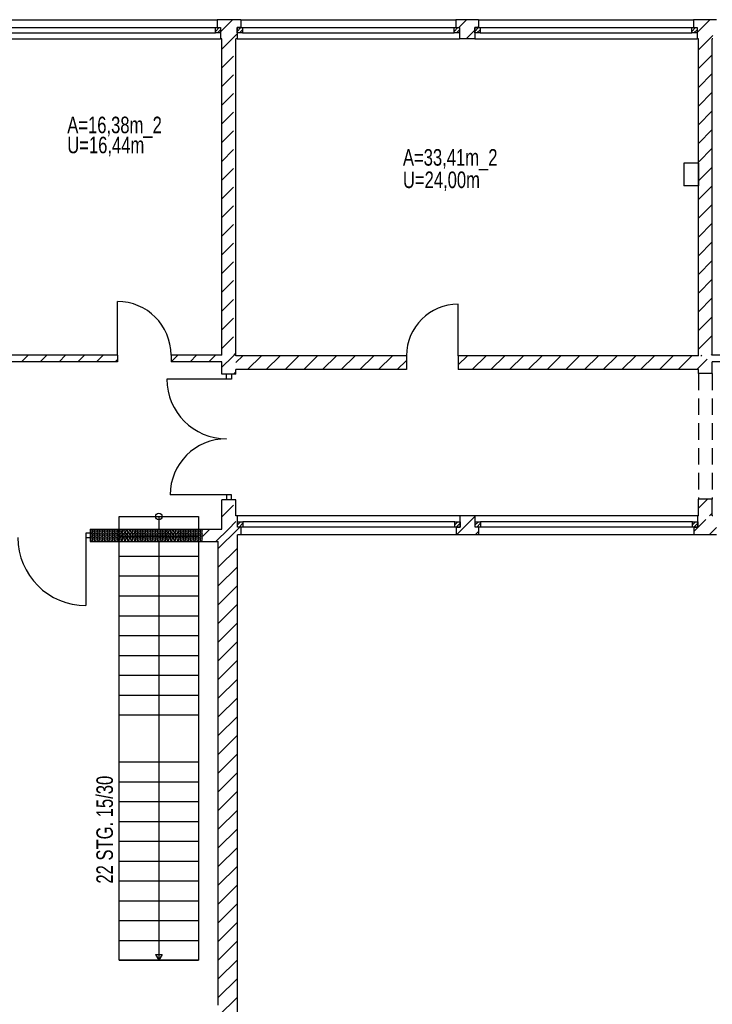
# Model space of a CAD drawing. Header units: metres. Extents: x 940 to 7099, y 1771 to 4983.
# Tile 9 of 15: x 3883 to 4930, y 3296 to 4785. Entities that reach past the tile are written whole.
import ezdxf

# ---------------------------------------------------------------- set-up
doc = ezdxf.new("R2010")
doc.units = ezdxf.units.M
doc.header["$LTSCALE"] = 100
doc.header["$MEASUREMENT"] = 0
doc.linetypes.add('HIDDEN', pattern=[0.375, 0.25, -0.125])
for name, color, linetype in [('1', 2, 'Continuous'), ('108', 71, 'Continuous'), ('20', 211, 'Continuous'), ('22', 211, 'Continuous'), ('30', 5, 'Continuous'), ('32', 2, 'Continuous'), ('54', 2, 'Continuous'), ('63', 71, 'Continuous'), ('64', 7, 'Continuous'), ('67', 2, 'Continuous'), ('68', 211, 'Continuous'), ('69', 6, 'Continuous')]:
    doc.layers.add(name, color=color, linetype=linetype)

msp = doc.modelspace()

# ---------------------------------------------------------------- linework, layer by layer
at = {"layer": '1', "linetype": 'Continuous'}
for p, q in [((4909, 4568), (4887, 4568)), ((4887, 4568), (4887, 4534)), ((4909, 4568), (4909, 4534)), ((4909, 4534), (4887, 4534)), ((4159.5, 4015), (4189, 4015)), ((4159.5, 3996), (4183.5, 3996))]:
    msp.add_line(p, q, dxfattribs=at)
at = {"layer": '108', "linetype": 'Continuous'}
for p, q in [((4093.5, 4034), (4093.5, 3363)), ((4033.5, 3363), (4033.5, 3996)), ((4153.5, 3996), (4153.5, 3363)), ((4033.5, 3974), (4153.5, 3974)), ((4033.5, 3944), (4153.5, 3944)), ((4033.5, 3914), (4153.5, 3914)), ((4033.5, 3884), (4153.5, 3884)), ((4033.5, 3854), (4153.5, 3854)), ((4033.5, 3824), (4153.5, 3824)), ((4033.5, 3794), (4153.5, 3794)), ((4033.5, 3764), (4153.5, 3764)), ((4033.5, 3734), (4153.5, 3734)), ((4033.5, 3663), (4153.5, 3663)), ((4033.5, 3633), (4153.5, 3633)), ((4033.5, 3603), (4153.5, 3603)), ((4033.5, 3573), (4153.5, 3573)), ((4033.5, 3543), (4153.5, 3543)), ((4033.5, 3513), (4153.5, 3513)), ((4033.5, 3483), (4153.5, 3483)), ((4033.5, 3453), (4153.5, 3453)), ((4033.5, 3423), (4153.5, 3423)), ((4033.5, 3393), (4153.5, 3393)), ((4088.5, 3371.6603), (4098.5, 3371.6603)), ((4088.5, 3371.6603), (4093.5, 3363)), ((4098.5, 3371.6603), (4093.5, 3363)), ((4153.5, 3363), (4033.5, 3363)), ((4033.5, 3363), (4153.5, 3363))]:
    msp.add_line(p, q, dxfattribs=at)
at = {"layer": '20', "linetype": 'Continuous'}
for p, q in [((4546.7258, 4773), (4558.7258, 4785)), ((4907, 4765.5786), (4926.4214, 4785)), ((4558.0101, 4756), (4571, 4768.9899)), ((4575.0101, 4773), (4576.5, 4774.4899)), ((4909, 4739.2944), (4925.7056, 4756)), ((4925.7056, 4756), (4931, 4761.2944)), ((4909, 4711.0101), (4930, 4732.0101)), ((4909, 4682.7258), (4930, 4703.7258)), ((4909, 4654.4416), (4930, 4675.4416)), ((4909, 4626.1573), (4930, 4647.1573)), ((4909, 4597.873), (4930, 4618.873)), ((4909, 4569.5887), (4930, 4590.5887)), ((4909, 4541.3045), (4930, 4562.3045)), ((4909, 4513.0202), (4930, 4534.0202)), ((4909, 4484.7359), (4930, 4505.7359)), ((4909, 4456.4517), (4930, 4477.4517)), ((4909, 4428.1674), (4930, 4449.1674)), ((4909, 4399.8831), (4930, 4420.8831)), ((4909, 4371.5988), (4930, 4392.5988)), ((4909, 4343.3146), (4930, 4364.3146)), ((4909, 4315.0303), (4930, 4336.0303)), ((4909, 4286.746), (4930, 4307.746)), ((4210, 4266.5685), (4220.4315, 4277)), ((4227.7157, 4256), (4248.7157, 4277)), ((4256, 4256), (4277, 4277)), ((4284.2843, 4256), (4305.2843, 4277)), ((4312.5685, 4256), (4333.5685, 4277)), ((4340.8528, 4256), (4361.8528, 4277)), ((4369.1371, 4256), (4390.1371, 4277)), ((4397.4214, 4256), (4418.4214, 4277)), ((4425.7056, 4256), (4446.7056, 4277)), ((4546, 4263.1573), (4559.8427, 4277)), ((4567.127, 4256), (4588.127, 4277)), ((4595.4113, 4256), (4616.4113, 4277)), ((4623.6955, 4256), (4644.6955, 4277)), ((4651.9798, 4256), (4672.9798, 4277)), ((4680.2641, 4256), (4701.2641, 4277)), ((4708.5483, 4256), (4729.5483, 4277)), ((4736.8326, 4256), (4757.8326, 4277)), ((4765.1169, 4256), (4786.1169, 4277)), ((4793.4012, 4256), (4814.4012, 4277)), ((4821.6854, 4256), (4842.6854, 4277)), ((4849.9697, 4256), (4870.9697, 4277)), ((4878.254, 4256), (4899.254, 4277)), ((4928.5382, 4278), (4930, 4279.4618)), ((4453.9899, 4256), (4468, 4270.0101)), ((4906.5382, 4256), (4909, 4258.4618)), ((4909, 4258.4618), (4922.2356, 4271.6973)), ((4928.8225, 4250), (4930, 4251.1775)), ((4543.4012, 4006), (4571.75, 4034.3488)), ((3991.075, 4010.9688), (3991.4246, 4012.0308)), ((3991.075, 4004.9688), (3991.4246, 4006.0308)), ((3993.9246, 4010.9688), (3993.575, 4012.0308)), ((3993.9246, 4004.9688), (3993.575, 4006.0308)), ((3996.075, 4010.9688), (3996.4246, 4012.0308)), ((3996.075, 4004.9688), (3996.4246, 4006.0308)), ((3998.9246, 4010.9688), (3998.575, 4012.0308)), ((3998.9246, 4004.9688), (3998.575, 4006.0308)), ((4001.075, 4010.9688), (4001.4246, 4012.0308)), ((4001.075, 4004.9688), (4001.4246, 4006.0308)), ((4003.9246, 4010.9688), (4003.575, 4012.0308)), ((4003.9246, 4004.9688), (4003.575, 4006.0308)), ((4006.075, 4010.9688), (4006.4246, 4012.0308)), ((4006.075, 4004.9688), (4006.4246, 4006.0308)), ((4008.9246, 4010.9688), (4008.575, 4012.0308)), ((4008.9246, 4004.9688), (4008.575, 4006.0308)), ((4011.075, 4010.9688), (4011.4246, 4012.0308)), ((4011.075, 4004.9688), (4011.4246, 4006.0308)), ((4013.9246, 4010.9688), (4013.575, 4012.0308)), ((4013.9246, 4004.9688), (4013.575, 4006.0308)), ((4016.075, 4010.9688), (4016.4246, 4012.0308)), ((4016.075, 4004.9688), (4016.4246, 4006.0308)), ((4018.9246, 4010.9688), (4018.575, 4012.0308)), ((4018.9246, 4004.9688), (4018.575, 4006.0308)), ((4021.075, 4010.9688), (4021.4246, 4012.0308)), ((4021.075, 4004.9688), (4021.4246, 4006.0308)), ((4023.9246, 4010.9688), (4023.575, 4012.0308)), ((4023.9246, 4004.9688), (4023.575, 4006.0308)), ((4026.075, 4010.9688), (4026.4246, 4012.0308)), ((4026.075, 4004.9688), (4026.4246, 4006.0308)), ((4028.9246, 4010.9688), (4028.575, 4012.0308)), ((4028.9246, 4004.9688), (4028.575, 4006.0308)), ((4031.075, 4010.9688), (4031.4246, 4012.0308)), ((4031.075, 4004.9688), (4031.4246, 4006.0308)), ((4033.9246, 4010.9688), (4033.575, 4012.0308)), ((4033.9246, 4004.9688), (4033.575, 4006.0308)), ((4036.075, 4010.9688), (4036.4246, 4012.0308)), ((4036.075, 4004.9688), (4036.4246, 4006.0308)), ((4038.9246, 4010.9688), (4038.575, 4012.0308)), ((4038.9246, 4004.9688), (4038.575, 4006.0308)), ((4041.075, 4010.9688), (4041.4246, 4012.0308)), ((4041.075, 4004.9688), (4041.4246, 4006.0308)), ((4043.9246, 4010.9688), (4043.575, 4012.0308)), ((4043.9246, 4004.9688), (4043.575, 4006.0308)), ((4046.075, 4010.9688), (4046.4246, 4012.0308)), ((4046.075, 4004.9688), (4046.4246, 4006.0308)), ((4048.9246, 4010.9688), (4048.575, 4012.0308)), ((4048.9246, 4004.9688), (4048.575, 4006.0308)), ((4051.075, 4010.9688), (4051.4246, 4012.0308)), ((4051.075, 4004.9688), (4051.4246, 4006.0308)), ((4053.9246, 4010.9688), (4053.575, 4012.0308)), ((4053.9246, 4004.9688), (4053.575, 4006.0308)), ((4056.075, 4010.9688), (4056.4246, 4012.0308)), ((4056.075, 4004.9688), (4056.4246, 4006.0308)), ((4058.9246, 4010.9688), (4058.575, 4012.0308)), ((4058.9246, 4004.9688), (4058.575, 4006.0308)), ((4061.075, 4010.9688), (4061.4246, 4012.0308)), ((4061.075, 4004.9688), (4061.4246, 4006.0308)), ((4063.9246, 4010.9688), (4063.575, 4012.0308)), ((4063.9246, 4004.9688), (4063.575, 4006.0308)), ((4066.075, 4010.9688), (4066.4246, 4012.0308)), ((4066.075, 4004.9688), (4066.4246, 4006.0308)), ((4068.9246, 4010.9688), (4068.575, 4012.0308)), ((4068.9246, 4004.9688), (4068.575, 4006.0308)), ((4071.075, 4010.9688), (4071.4246, 4012.0308)), ((4071.075, 4004.9688), (4071.4246, 4006.0308)), ((4073.9246, 4010.9688), (4073.575, 4012.0308)), ((4073.9246, 4004.9688), (4073.575, 4006.0308)), ((4076.075, 4010.9688), (4076.4246, 4012.0308)), ((4076.075, 4004.9688), (4076.4246, 4006.0308)), ((4078.9246, 4010.9688), (4078.575, 4012.0308)), ((4078.9246, 4004.9688), (4078.575, 4006.0308)), ((4081.075, 4010.9688), (4081.4246, 4012.0308)), ((4081.075, 4004.9688), (4081.4246, 4006.0308)), ((4083.9246, 4010.9688), (4083.575, 4012.0308)), ((4083.9246, 4004.9688), (4083.575, 4006.0308)), ((4086.075, 4010.9688), (4086.4246, 4012.0308)), ((4086.075, 4004.9688), (4086.4246, 4006.0308)), ((4088.9246, 4010.9688), (4088.575, 4012.0308)), ((4088.9246, 4004.9688), (4088.575, 4006.0308)), ((4091.075, 4010.9688), (4091.4246, 4012.0308)), ((4091.075, 4004.9688), (4091.4246, 4006.0308)), ((4093.9246, 4010.9688), (4093.575, 4012.0308)), ((4093.9246, 4004.9688), (4093.575, 4006.0308)), ((4096.075, 4010.9688), (4096.4246, 4012.0308)), ((4096.075, 4004.9688), (4096.4246, 4006.0308)), ((4098.9246, 4010.9688), (4098.575, 4012.0308)), ((4098.9246, 4004.9688), (4098.575, 4006.0308)), ((4101.075, 4010.9688), (4101.4246, 4012.0308)), ((4101.075, 4004.9688), (4101.4246, 4006.0308)), ((4103.9246, 4010.9688), (4103.575, 4012.0308)), ((4103.9246, 4004.9688), (4103.575, 4006.0308)), ((4106.075, 4010.9688), (4106.4246, 4012.0308)), ((4106.075, 4004.9688), (4106.4246, 4006.0308)), ((4108.9246, 4010.9688), (4108.575, 4012.0308)), ((4108.9246, 4004.9688), (4108.575, 4006.0308)), ((4111.075, 4010.9688), (4111.4246, 4012.0308)), ((4111.075, 4004.9688), (4111.4246, 4006.0308)), ((4113.9246, 4010.9688), (4113.575, 4012.0308)), ((4113.9246, 4004.9688), (4113.575, 4006.0308)), ((4116.075, 4010.9688), (4116.4246, 4012.0308)), ((4116.075, 4004.9688), (4116.4246, 4006.0308)), ((4118.9246, 4010.9688), (4118.575, 4012.0308)), ((4118.9246, 4004.9688), (4118.575, 4006.0308)), ((4121.075, 4010.9688), (4121.4246, 4012.0308)), ((4121.075, 4004.9688), (4121.4246, 4006.0308)), ((4123.9246, 4010.9688), (4123.575, 4012.0308)), ((4123.9246, 4004.9688), (4123.575, 4006.0308)), ((4126.075, 4010.9688), (4126.4246, 4012.0308)), ((4126.075, 4004.9688), (4126.4246, 4006.0308)), ((4128.9246, 4010.9688), (4128.575, 4012.0308)), ((4128.9246, 4004.9688), (4128.575, 4006.0308)), ((4131.075, 4010.9688), (4131.4246, 4012.0308)), ((4131.075, 4004.9688), (4131.4246, 4006.0308)), ((4133.9246, 4010.9688), (4133.575, 4012.0308)), ((4133.9246, 4004.9688), (4133.575, 4006.0308)), ((4136.075, 4010.9688), (4136.4246, 4012.0308)), ((4136.075, 4004.9688), (4136.4246, 4006.0308)), ((4138.9246, 4010.9688), (4138.575, 4012.0308)), ((4138.9246, 4004.9688), (4138.575, 4006.0308)), ((4141.075, 4010.9688), (4141.4246, 4012.0308)), ((4141.075, 4004.9688), (4141.4246, 4006.0308)), ((4143.9246, 4010.9688), (4143.575, 4012.0308)), ((4143.9246, 4004.9688), (4143.575, 4006.0308)), ((4146.075, 4010.9688), (4146.4246, 4012.0308)), ((4146.075, 4004.9688), (4146.4246, 4006.0308)), ((4148.9246, 4010.9688), (4148.575, 4012.0308)), ((4148.9246, 4004.9688), (4148.575, 4006.0308)), ((4151.075, 4010.9688), (4151.4246, 4012.0308)), ((4151.075, 4004.9688), (4151.4246, 4006.0308)), ((4153.9246, 4010.9688), (4153.575, 4012.0308)), ((4153.9246, 4004.9688), (4153.575, 4006.0308)), ((4156.075, 4010.9688), (4156.4246, 4012.0308)), ((4156.075, 4004.9688), (4156.4246, 4006.0308)), ((4158.9246, 4010.9688), (4158.575, 4012.0308)), ((4158.9246, 4004.9688), (4158.575, 4006.0308)), ((4183.5, 3985.5101), (4212.5, 4014.5101)), ((4211.8246, 4013.8347), (4215.9899, 4018)), ((4571.6854, 4006), (4577.25, 4011.5646)), ((3991.075, 3998.9688), (3991.4246, 4000.0308)), ((3993.9246, 3998.9688), (3993.575, 4000.0308)), ((3996.075, 3998.9688), (3996.4246, 4000.0308)), ((3998.9246, 3998.9688), (3998.575, 4000.0308)), ((4001.075, 3998.9688), (4001.4246, 4000.0308)), ((4003.9246, 3998.9688), (4003.575, 4000.0308)), ((4006.075, 3998.9688), (4006.4246, 4000.0308)), ((4008.9246, 3998.9688), (4008.575, 4000.0308)), ((4011.075, 3998.9688), (4011.4246, 4000.0308)), ((4013.9246, 3998.9688), (4013.575, 4000.0308)), ((4016.075, 3998.9688), (4016.4246, 4000.0308)), ((4018.9246, 3998.9688), (4018.575, 4000.0308)), ((4021.075, 3998.9688), (4021.4246, 4000.0308)), ((4023.9246, 3998.9688), (4023.575, 4000.0308)), ((4026.075, 3998.9688), (4026.4246, 4000.0308)), ((4028.9246, 3998.9688), (4028.575, 4000.0308)), ((4031.075, 3998.9688), (4031.4246, 4000.0308)), ((4033.9246, 3998.9688), (4033.575, 4000.0308)), ((4036.075, 3998.9688), (4036.4246, 4000.0308)), ((4038.9246, 3998.9688), (4038.575, 4000.0308)), ((4041.075, 3998.9688), (4041.4246, 4000.0308)), ((4043.9246, 3998.9688), (4043.575, 4000.0308)), ((4046.075, 3998.9688), (4046.4246, 4000.0308)), ((4048.9246, 3998.9688), (4048.575, 4000.0308)), ((4051.075, 3998.9688), (4051.4246, 4000.0308)), ((4053.9246, 3998.9688), (4053.575, 4000.0308)), ((4056.075, 3998.9688), (4056.4246, 4000.0308)), ((4058.9246, 3998.9688), (4058.575, 4000.0308)), ((4061.075, 3998.9688), (4061.4246, 4000.0308)), ((4063.9246, 3998.9688), (4063.575, 4000.0308)), ((4066.075, 3998.9688), (4066.4246, 4000.0308)), ((4068.9246, 3998.9688), (4068.575, 4000.0308)), ((4071.075, 3998.9688), (4071.4246, 4000.0308)), ((4073.9246, 3998.9688), (4073.575, 4000.0308)), ((4076.075, 3998.9688), (4076.4246, 4000.0308)), ((4078.9246, 3998.9688), (4078.575, 4000.0308)), ((4081.075, 3998.9688), (4081.4246, 4000.0308)), ((4083.9246, 3998.9688), (4083.575, 4000.0308)), ((4086.075, 3998.9688), (4086.4246, 4000.0308)), ((4088.9246, 3998.9688), (4088.575, 4000.0308)), ((4091.075, 3998.9688), (4091.4246, 4000.0308)), ((4093.9246, 3998.9688), (4093.575, 4000.0308)), ((4096.075, 3998.9688), (4096.4246, 4000.0308)), ((4098.9246, 3998.9688), (4098.575, 4000.0308)), ((4101.075, 3998.9688), (4101.4246, 4000.0308)), ((4103.9246, 3998.9688), (4103.575, 4000.0308)), ((4106.075, 3998.9688), (4106.4246, 4000.0308)), ((4108.9246, 3998.9688), (4108.575, 4000.0308)), ((4111.075, 3998.9688), (4111.4246, 4000.0308)), ((4113.9246, 3998.9688), (4113.575, 4000.0308)), ((4116.075, 3998.9688), (4116.4246, 4000.0308)), ((4118.9246, 3998.9688), (4118.575, 4000.0308)), ((4121.075, 3998.9688), (4121.4246, 4000.0308)), ((4123.9246, 3998.9688), (4123.575, 4000.0308)), ((4126.075, 3998.9688), (4126.4246, 4000.0308)), ((4128.9246, 3998.9688), (4128.575, 4000.0308)), ((4131.075, 3998.9688), (4131.4246, 4000.0308)), ((4133.9246, 3998.9688), (4133.575, 4000.0308)), ((4136.075, 3998.9688), (4136.4246, 4000.0308)), ((4138.9246, 3998.9688), (4138.575, 4000.0308)), ((4141.075, 3998.9688), (4141.4246, 4000.0308)), ((4143.9246, 3998.9688), (4143.575, 4000.0308)), ((4146.075, 3998.9688), (4146.4246, 4000.0308)), ((4148.9246, 3998.9688), (4148.575, 4000.0308)), ((4151.075, 3998.9688), (4151.4246, 4000.0308)), ((4153.9246, 3998.9688), (4153.575, 4000.0308)), ((4156.075, 3998.9688), (4156.4246, 4000.0308)), ((4158.9246, 3998.9688), (4158.575, 4000.0308)), ((4183.5, 3957.2258), (4212.5, 3986.2258)), ((4183.5, 3928.9416), (4212.5, 3957.9416)), ((4183.5, 3900.6573), (4212.5, 3929.6573)), ((4183.5, 3872.373), (4212.5, 3901.373)), ((4183.5, 3844.0887), (4212.5, 3873.0887)), ((4183.5, 3815.8045), (4212.5, 3844.8045)), ((4183.5, 3787.5202), (4212.5, 3816.5202)), ((4183.5, 3759.2359), (4212.5, 3788.2359)), ((4183.5, 3730.9517), (4212.5, 3759.9517)), ((4183.5, 3702.6674), (4212.5, 3731.6674)), ((4183.5, 3674.3831), (4212.5, 3703.3831)), ((4183.5, 3646.0988), (4212.5, 3675.0988)), ((4183.5, 3617.8146), (4212.5, 3646.8146)), ((4183.5, 3589.5303), (4212.5, 3618.5303)), ((4183.5, 3561.246), (4212.5, 3590.246)), ((4183.5, 3532.9618), (4212.5, 3561.9618)), ((4183.5, 3504.6775), (4212.5, 3533.6775)), ((4183.5, 3476.3932), (4212.5, 3505.3932)), ((4183.5, 3448.1089), (4212.5, 3477.1089)), ((4183.5, 3419.8247), (4212.5, 3448.8247)), ((4183.5, 3391.5404), (4212.5, 3420.5404)), ((4183.5, 3363.2561), (4212.5, 3392.2561)), ((4183.5, 3334.9719), (4212.5, 3363.9719)), ((4183.5, 3306.6876), (4212.5, 3335.6876)), ((4183.5, 3278.4033), (4212.5, 3307.4033))]:
    msp.add_line(p, q, dxfattribs=at)
for centre, start, end in [((3989.9998, 4012.4998), 341.7795, 89.6116), ((3989.9998, 4006.4998), 341.7795, 89.6116), ((3992.4998, 4010.4998), 161.7795, 18.2205), ((3992.4998, 4004.4998), 161.7795, 18.2205), ((3992.4998, 4016.4998), 269.142, 270.858), ((3994.9998, 4012.4998), 90, 198.2205), ((3994.9998, 4006.4998), 90, 198.2205), ((3994.9998, 4012.4998), 341.7795, 90), ((3994.9998, 4006.4998), 341.7795, 90), ((3997.4998, 4010.4998), 161.7795, 18.2205), ((3997.4998, 4004.4998), 161.7795, 18.2205), ((3997.4998, 4016.4998), 269.142, 270.858), ((3999.9998, 4012.4998), 90, 198.2205), ((3999.9998, 4006.4998), 90, 198.2205), ((3999.9998, 4012.4998), 341.7795, 90), ((3999.9998, 4006.4998), 341.7795, 90), ((4002.4998, 4010.4998), 161.7795, 18.2205), ((4002.4998, 4004.4998), 161.7795, 18.2205), ((4002.4998, 4016.4998), 269.142, 270.858), ((4004.9998, 4012.4998), 90, 198.2205), ((4004.9998, 4006.4998), 90, 198.2205), ((4004.9998, 4012.4998), 341.7795, 90), ((4004.9998, 4006.4998), 341.7795, 90), ((4007.4998, 4010.4998), 161.7795, 18.2205), ((4007.4998, 4004.4998), 161.7795, 18.2205), ((4007.4998, 4016.4998), 269.142, 270.858), ((4009.9998, 4012.4998), 90, 198.2205), ((4009.9998, 4006.4998), 90, 198.2205), ((4009.9998, 4012.4998), 341.7795, 90), ((4009.9998, 4006.4998), 341.7795, 90), ((4012.4998, 4010.4998), 161.7795, 18.2205), ((4012.4998, 4004.4998), 161.7795, 18.2205), ((4012.4998, 4016.4998), 269.142, 270.858), ((4014.9998, 4012.4998), 90, 198.2205), ((4014.9998, 4006.4998), 90, 198.2205), ((4014.9998, 4012.4998), 341.7795, 90), ((4014.9998, 4006.4998), 341.7795, 90), ((4017.4998, 4010.4998), 161.7795, 18.2205), ((4017.4998, 4004.4998), 161.7795, 18.2205), ((4017.4998, 4016.4998), 269.142, 270.858), ((4019.9998, 4012.4998), 90, 198.2205), ((4019.9998, 4006.4998), 90, 198.2205), ((4019.9998, 4012.4998), 341.7795, 90), ((4019.9998, 4006.4998), 341.7795, 90), ((4022.4998, 4010.4998), 161.7795, 18.2205), ((4022.4998, 4004.4998), 161.7795, 18.2205), ((4022.4998, 4016.4998), 269.142, 270.858), ((4024.9998, 4012.4998), 90, 198.2205), ((4024.9998, 4006.4998), 90, 198.2205), ((4024.9998, 4012.4998), 341.7795, 90), ((4024.9998, 4006.4998), 341.7795, 90), ((4027.4998, 4010.4998), 161.7795, 18.2205), ((4027.4998, 4004.4998), 161.7795, 18.2205), ((4027.4998, 4016.4998), 269.142, 270.858), ((4029.9998, 4012.4998), 90, 198.2205), ((4029.9998, 4006.4998), 90, 198.2205), ((4029.9998, 4012.4998), 341.7795, 90), ((4029.9998, 4006.4998), 341.7795, 90), ((4032.4998, 4010.4998), 161.7795, 18.2205), ((4032.4998, 4004.4998), 161.7795, 18.2205), ((4032.4998, 4016.4998), 269.142, 270.858), ((4034.9998, 4012.4998), 90, 198.2205), ((4034.9998, 4006.4998), 90, 198.2205), ((4034.9998, 4012.4998), 341.7795, 90), ((4034.9998, 4006.4998), 341.7795, 90), ((4037.4998, 4010.4998), 161.7795, 18.2205), ((4037.4998, 4004.4998), 161.7795, 18.2205), ((4037.4998, 4016.4998), 269.142, 270.858), ((4039.9998, 4012.4998), 90, 198.2205), ((4039.9998, 4006.4998), 90, 198.2205), ((4039.9998, 4012.4998), 341.7795, 90), ((4039.9998, 4006.4998), 341.7795, 90), ((4042.4998, 4010.4998), 161.7795, 18.2205), ((4042.4998, 4004.4998), 161.7795, 18.2205), ((4042.4998, 4016.4998), 269.142, 270.858), ((4044.9998, 4012.4998), 90, 198.2205), ((4044.9998, 4006.4998), 90, 198.2205), ((4044.9998, 4012.4998), 341.7795, 90), ((4044.9998, 4006.4998), 341.7795, 90), ((4047.4998, 4010.4998), 161.7795, 18.2205), ((4047.4998, 4004.4998), 161.7795, 18.2205), ((4047.4998, 4016.4998), 269.142, 270.858), ((4049.9998, 4012.4998), 90, 198.2205), ((4049.9998, 4006.4998), 90, 198.2205), ((4049.9998, 4012.4998), 341.7795, 90), ((4049.9998, 4006.4998), 341.7795, 90), ((4052.4998, 4010.4998), 161.7795, 18.2205), ((4052.4998, 4004.4998), 161.7795, 18.2205), ((4052.4998, 4016.4998), 269.142, 270.858), ((4054.9998, 4012.4998), 90, 198.2205), ((4054.9998, 4006.4998), 90, 198.2205), ((4054.9998, 4012.4998), 341.7795, 90), ((4054.9998, 4006.4998), 341.7795, 90), ((4057.4998, 4010.4998), 161.7795, 18.2205), ((4057.4998, 4004.4998), 161.7795, 18.2205), ((4057.4998, 4016.4998), 269.142, 270.858), ((4059.9998, 4012.4998), 90, 198.2205), ((4059.9998, 4006.4998), 90, 198.2205), ((4059.9998, 4012.4998), 341.7795, 90), ((4059.9998, 4006.4998), 341.7795, 90), ((4062.4998, 4010.4998), 161.7795, 18.2205), ((4062.4998, 4004.4998), 161.7795, 18.2205), ((4062.4998, 4016.4998), 269.142, 270.858), ((4064.9998, 4012.4998), 90, 198.2205), ((4064.9998, 4006.4998), 90, 198.2205), ((4064.9998, 4012.4998), 341.7795, 90), ((4064.9998, 4006.4998), 341.7795, 90), ((4067.4998, 4010.4998), 161.7795, 18.2205), ((4067.4998, 4004.4998), 161.7795, 18.2205), ((4067.4998, 4016.4998), 269.142, 270.858), ((4069.9998, 4012.4998), 90, 198.2205), ((4069.9998, 4006.4998), 90, 198.2205), ((4069.9998, 4012.4998), 341.7795, 90), ((4069.9998, 4006.4998), 341.7795, 90), ((4072.4998, 4010.4998), 161.7795, 18.2205), ((4072.4998, 4004.4998), 161.7795, 18.2205), ((4072.4998, 4016.4998), 269.142, 270.858), ((4074.9998, 4012.4998), 90, 198.2205), ((4074.9998, 4006.4998), 90, 198.2205), ((4074.9998, 4012.4998), 341.7795, 90), ((4074.9998, 4006.4998), 341.7795, 90), ((4077.4998, 4010.4998), 161.7795, 18.2205), ((4077.4998, 4004.4998), 161.7795, 18.2205), ((4077.4998, 4016.4998), 269.142, 270.858), ((4079.9998, 4012.4998), 90, 198.2205), ((4079.9998, 4006.4998), 90, 198.2205), ((4079.9998, 4012.4998), 341.7795, 90), ((4079.9998, 4006.4998), 341.7795, 90), ((4082.4998, 4010.4998), 161.7795, 18.2205), ((4082.4998, 4004.4998), 161.7795, 18.2205), ((4082.4998, 4016.4998), 269.142, 270.858), ((4084.9998, 4012.4998), 90, 198.2205), ((4084.9998, 4006.4998), 90, 198.2205), ((4084.9998, 4012.4998), 341.7795, 90), ((4084.9998, 4006.4998), 341.7795, 90), ((4087.4998, 4010.4998), 161.7795, 18.2205), ((4087.4998, 4004.4998), 161.7795, 18.2205), ((4087.4998, 4016.4998), 269.142, 270.858), ((4089.9998, 4012.4998), 90, 198.2205), ((4089.9998, 4006.4998), 90, 198.2205), ((4089.9998, 4012.4998), 341.7795, 90), ((4089.9998, 4006.4998), 341.7795, 90), ((4092.4998, 4010.4998), 161.7795, 18.2205), ((4092.4998, 4004.4998), 161.7795, 18.2205), ((4092.4998, 4016.4998), 269.142, 270.858), ((4094.9998, 4012.4998), 90, 198.2205), ((4094.9998, 4006.4998), 90, 198.2205), ((4094.9998, 4012.4998), 341.7795, 90), ((4094.9998, 4006.4998), 341.7795, 90), ((4097.4998, 4010.4998), 161.7795, 18.2205), ((4097.4998, 4004.4998), 161.7795, 18.2205), ((4097.4998, 4016.4998), 269.142, 270.858), ((4099.9998, 4012.4998), 90, 198.2205), ((4099.9998, 4006.4998), 90, 198.2205), ((4099.9998, 4012.4998), 341.7795, 90), ((4099.9998, 4006.4998), 341.7795, 90), ((4102.4998, 4010.4998), 161.7795, 18.2205), ((4102.4998, 4004.4998), 161.7795, 18.2205), ((4102.4998, 4016.4998), 269.142, 270.858), ((4104.9998, 4012.4998), 90, 198.2205), ((4104.9998, 4006.4998), 90, 198.2205), ((4104.9998, 4012.4998), 341.7795, 90), ((4104.9998, 4006.4998), 341.7795, 90), ((4107.4998, 4010.4998), 161.7795, 18.2205), ((4107.4998, 4004.4998), 161.7795, 18.2205), ((4107.4998, 4016.4998), 269.142, 270.858), ((4109.9998, 4012.4998), 90, 198.2205), ((4109.9998, 4006.4998), 90, 198.2205), ((4109.9998, 4012.4998), 341.7795, 90), ((4109.9998, 4006.4998), 341.7795, 90), ((4112.4998, 4010.4998), 161.7795, 18.2205), ((4112.4998, 4004.4998), 161.7795, 18.2205), ((4112.4998, 4016.4998), 269.142, 270.858), ((4114.9998, 4012.4998), 90, 198.2205), ((4114.9998, 4006.4998), 90, 198.2205), ((4114.9998, 4012.4998), 341.7795, 90), ((4114.9998, 4006.4998), 341.7795, 90), ((4117.4998, 4010.4998), 161.7795, 18.2205), ((4117.4998, 4004.4998), 161.7795, 18.2205), ((4117.4998, 4016.4998), 269.142, 270.858), ((4119.9998, 4012.4998), 90, 198.2205), ((4119.9998, 4006.4998), 90, 198.2205), ((4119.9998, 4012.4998), 341.7795, 90), ((4119.9998, 4006.4998), 341.7795, 90), ((4122.4998, 4010.4998), 161.7795, 18.2205), ((4122.4998, 4004.4998), 161.7795, 18.2205), ((4122.4998, 4016.4998), 269.142, 270.858), ((4124.9998, 4012.4998), 90, 198.2205), ((4124.9998, 4006.4998), 90, 198.2205), ((4124.9998, 4012.4998), 341.7795, 90), ((4124.9998, 4006.4998), 341.7795, 90), ((4127.4998, 4010.4998), 161.7795, 18.2205), ((4127.4998, 4004.4998), 161.7795, 18.2205), ((4127.4998, 4016.4998), 269.142, 270.858), ((4129.9998, 4012.4998), 90, 198.2205), ((4129.9998, 4006.4998), 90, 198.2205), ((4129.9998, 4012.4998), 341.7795, 90), ((4129.9998, 4006.4998), 341.7795, 90), ((4132.4998, 4010.4998), 161.7795, 18.2205), ((4132.4998, 4004.4998), 161.7795, 18.2205), ((4132.4998, 4016.4998), 269.142, 270.858), ((4134.9998, 4012.4998), 90, 198.2205), ((4134.9998, 4006.4998), 90, 198.2205), ((4134.9998, 4012.4998), 341.7795, 90), ((4134.9998, 4006.4998), 341.7795, 90), ((4137.4998, 4010.4998), 161.7795, 18.2205), ((4137.4998, 4004.4998), 161.7795, 18.2205), ((4137.4998, 4016.4998), 269.142, 270.858), ((4139.9998, 4012.4998), 90, 198.2205), ((4139.9998, 4006.4998), 90, 198.2205), ((4139.9998, 4012.4998), 341.7795, 90), ((4139.9998, 4006.4998), 341.7795, 90), ((4142.4998, 4010.4998), 161.7795, 18.2205), ((4142.4998, 4004.4998), 161.7795, 18.2205), ((4142.4998, 4016.4998), 269.142, 270.858), ((4144.9998, 4012.4998), 90, 198.2205), ((4144.9998, 4006.4998), 90, 198.2205), ((4144.9998, 4012.4998), 341.7795, 90), ((4144.9998, 4006.4998), 341.7795, 90), ((4147.4998, 4010.4998), 161.7795, 18.2205), ((4147.4998, 4004.4998), 161.7795, 18.2205), ((4147.4998, 4016.4998), 269.142, 270.858), ((4149.9998, 4012.4998), 90, 198.2205), ((4149.9998, 4006.4998), 90, 198.2205), ((4149.9998, 4012.4998), 341.7795, 90), ((4149.9998, 4006.4998), 341.7795, 90), ((4152.4998, 4010.4998), 161.7795, 18.2205), ((4152.4998, 4004.4998), 161.7795, 18.2205), ((4152.4998, 4016.4998), 269.142, 270.858), ((4154.9998, 4012.4998), 90, 198.2205), ((4154.9998, 4006.4998), 90, 198.2205), ((4154.9998, 4012.4998), 341.7795, 90), ((4154.9998, 4006.4998), 341.7795, 90), ((4157.4998, 4010.4998), 161.7795, 18.2205), ((4157.4998, 4004.4998), 161.7795, 18.2205), ((4157.4998, 4016.4998), 269.142, 270.858), ((4159.9998, 4012.4998), 109.4644, 198.2205), ((4159.9998, 4006.4998), 109.4644, 198.2205), ((3989.9998, 4000.4998), 341.7795, 89.6116), ((3992.4998, 3998.4998), 161.7795, 18.2205), ((3994.9998, 4000.4998), 90, 198.2205), ((3994.9998, 4000.4998), 341.7795, 90), ((3997.4998, 3998.4998), 161.7795, 18.2205), ((3999.9998, 4000.4998), 90, 198.2205), ((3999.9998, 4000.4998), 341.7795, 90), ((4002.4998, 3998.4998), 161.7795, 18.2205), ((4004.9998, 4000.4998), 90, 198.2205), ((4004.9998, 4000.4998), 341.7795, 90), ((4007.4998, 3998.4998), 161.7795, 18.2205), ((4009.9998, 4000.4998), 90, 198.2205), ((4009.9998, 4000.4998), 341.7795, 90), ((4012.4998, 3998.4998), 161.7795, 18.2205), ((4014.9998, 4000.4998), 90, 198.2205), ((4014.9998, 4000.4998), 341.7795, 90), ((4017.4998, 3998.4998), 161.7795, 18.2205), ((4019.9998, 4000.4998), 90, 198.2205), ((4019.9998, 4000.4998), 341.7795, 90), ((4022.4998, 3998.4998), 161.7795, 18.2205), ((4024.9998, 4000.4998), 90, 198.2205), ((4024.9998, 4000.4998), 341.7795, 90), ((4027.4998, 3998.4998), 161.7795, 18.2205), ((4029.9998, 4000.4998), 90, 198.2205), ((4029.9998, 4000.4998), 341.7795, 90), ((4032.4998, 3998.4998), 161.7795, 18.2205), ((4034.9998, 4000.4998), 90, 198.2205), ((4034.9998, 4000.4998), 341.7795, 90), ((4037.4998, 3998.4998), 161.7795, 18.2205), ((4039.9998, 4000.4998), 90, 198.2205), ((4039.9998, 4000.4998), 341.7795, 90), ((4042.4998, 3998.4998), 161.7795, 18.2205), ((4044.9998, 4000.4998), 90, 198.2205), ((4044.9998, 4000.4998), 341.7795, 90), ((4047.4998, 3998.4998), 161.7795, 18.2205), ((4049.9998, 4000.4998), 90, 198.2205), ((4049.9998, 4000.4998), 341.7795, 90), ((4052.4998, 3998.4998), 161.7795, 18.2205), ((4054.9998, 4000.4998), 90, 198.2205), ((4054.9998, 4000.4998), 341.7795, 90), ((4057.4998, 3998.4998), 161.7795, 18.2205), ((4059.9998, 4000.4998), 90, 198.2205), ((4059.9998, 4000.4998), 341.7795, 90), ((4062.4998, 3998.4998), 161.7795, 18.2205), ((4064.9998, 4000.4998), 90, 198.2205), ((4064.9998, 4000.4998), 341.7795, 90), ((4067.4998, 3998.4998), 161.7795, 18.2205), ((4069.9998, 4000.4998), 90, 198.2205), ((4069.9998, 4000.4998), 341.7795, 90), ((4072.4998, 3998.4998), 161.7795, 18.2205), ((4074.9998, 4000.4998), 90, 198.2205), ((4074.9998, 4000.4998), 341.7795, 90), ((4077.4998, 3998.4998), 161.7795, 18.2205), ((4079.9998, 4000.4998), 90, 198.2205), ((4079.9998, 4000.4998), 341.7795, 90), ((4082.4998, 3998.4998), 161.7795, 18.2205), ((4084.9998, 4000.4998), 90, 198.2205), ((4084.9998, 4000.4998), 341.7795, 90), ((4087.4998, 3998.4998), 161.7795, 18.2205), ((4089.9998, 4000.4998), 90, 198.2205), ((4089.9998, 4000.4998), 341.7795, 90), ((4092.4998, 3998.4998), 161.7795, 18.2205), ((4094.9998, 4000.4998), 90, 198.2205), ((4094.9998, 4000.4998), 341.7795, 90), ((4097.4998, 3998.4998), 161.7795, 18.2205), ((4099.9998, 4000.4998), 90, 198.2205), ((4099.9998, 4000.4998), 341.7795, 90), ((4102.4998, 3998.4998), 161.7795, 18.2205), ((4104.9998, 4000.4998), 90, 198.2205), ((4104.9998, 4000.4998), 341.7795, 90), ((4107.4998, 3998.4998), 161.7795, 18.2205), ((4109.9998, 4000.4998), 90, 198.2205), ((4109.9998, 4000.4998), 341.7795, 90), ((4112.4998, 3998.4998), 161.7795, 18.2205), ((4114.9998, 4000.4998), 90, 198.2205), ((4114.9998, 4000.4998), 341.7795, 90), ((4117.4998, 3998.4998), 161.7795, 18.2205), ((4119.9998, 4000.4998), 90, 198.2205), ((4119.9998, 4000.4998), 341.7795, 90), ((4122.4998, 3998.4998), 161.7795, 18.2205), ((4124.9998, 4000.4998), 90, 198.2205), ((4124.9998, 4000.4998), 341.7795, 90), ((4127.4998, 3998.4998), 161.7795, 18.2205), ((4129.9998, 4000.4998), 90, 198.2205), ((4129.9998, 4000.4998), 341.7795, 90), ((4132.4998, 3998.4998), 161.7795, 18.2205), ((4134.9998, 4000.4998), 90, 198.2205), ((4134.9998, 4000.4998), 341.7795, 90), ((4137.4998, 3998.4998), 161.7795, 18.2205), ((4139.9998, 4000.4998), 90, 198.2205), ((4139.9998, 4000.4998), 341.7795, 90), ((4142.4998, 3998.4998), 161.7795, 18.2205), ((4144.9998, 4000.4998), 90, 198.2205), ((4144.9998, 4000.4998), 341.7795, 90), ((4147.4998, 3998.4998), 161.7795, 18.2205), ((4149.9998, 4000.4998), 90, 198.2205), ((4149.9998, 4000.4998), 341.7795, 90), ((4152.4998, 3998.4998), 161.7795, 18.2205), ((4154.9998, 4000.4998), 90, 198.2205), ((4154.9998, 4000.4998), 341.7795, 90), ((4157.4998, 3998.4998), 161.7795, 18.2205), ((4159.9998, 4000.4998), 109.4644, 198.2205)]:
    msp.add_arc(centre, 1.5, start, end, dxfattribs=at)
at = {"layer": '22', "linetype": 'Continuous'}
for p, q in [((4187, 4766.8276), (4205.1724, 4785)), ((4204.4567, 4756), (4212, 4763.5433)), ((4159.5, 4003.9365), (4170.5635, 4015)), ((4179.8478, 3996), (4198.8478, 4015))]:
    msp.add_line(p, q, dxfattribs=at)
at = {"layer": '22', "linetype": 'HIDDEN'}
for p, q in [((4189, 4740.5433), (4204.4567, 4756)), ((4189, 4712.259), (4210, 4733.259)), ((4189, 4683.9747), (4210, 4704.9747)), ((4189, 4655.6905), (4210, 4676.6905)), ((4189, 4627.4062), (4210, 4648.4062)), ((4189, 4599.1219), (4210, 4620.1219)), ((4189, 4570.8377), (4210, 4591.8377)), ((4189, 4542.5534), (4210, 4563.5534)), ((4189, 4514.2691), (4210, 4535.2691)), ((4189, 4485.9848), (4210, 4506.9848)), ((4189, 4457.7006), (4210, 4478.7006)), ((4189, 4429.4163), (4210, 4450.4163)), ((4189, 4401.132), (4210, 4422.132)), ((4189, 4372.8478), (4210, 4393.8478)), ((4189, 4344.5635), (4210, 4365.5635)), ((4189, 4316.2792), (4210, 4337.2792)), ((4189, 4287.9949), (4210, 4308.9949)), ((3886.1623, 4268), (3896.1623, 4278)), ((3914.4466, 4268), (3924.4466, 4278)), ((3942.7309, 4268), (3952.7309, 4278)), ((3971.0152, 4268), (3981.0152, 4278)), ((3999.2994, 4268), (4009.2994, 4278)), ((4112.4365, 4268), (4122.4365, 4278)), ((4140.7208, 4268), (4150.7208, 4278)), ((4169.0051, 4268), (4179.0051, 4278)), ((4189, 4259.7107), (4204.8251, 4275.5357)), ((4204.8251, 4275.5357), (4207.2893, 4278)), ((4207.2893, 4278), (4210, 4280.7107)), ((4912.6554, 4276.2593), (4914.3961, 4278)), ((4027.5837, 4268), (4031, 4271.4163)), ((4206.5736, 4249), (4210, 4252.4264)), ((4189, 4033.4365), (4210, 4054.4365)), ((4909, 4046.3297), (4922.6703, 4060)), ((4902.5, 4011.5455), (4925.9545, 4035)), ((4925.9545, 4035), (4930, 4039.0455)), ((4198.8478, 4015), (4210, 4026.1522)), ((4925.2388, 4006), (4936.5, 4017.2612))]:
    msp.add_line(p, q, dxfattribs=at)
at = {"layer": '32', "color": 7, "linetype": 'Continuous'}
for p, q in [((4217.5, 4785), (4181.5, 4785)), ((4576.5, 4785), (4542.5, 4785)), ((4936.5, 4785), (4901.5, 4785)), ((4189, 4756), (4187, 4756)), ((4189, 4278), (4189, 4756)), ((4212, 4756), (4210, 4756)), ((4210, 4278), (4210, 4756)), ((4571, 4756), (4548, 4756)), ((4909, 4756), (4907, 4756)), ((4909, 4278), (4909, 4756)), ((4931, 4756), (4930, 4756)), ((4930, 4278), (4930, 4756)), ((4031, 4278), (3845, 4278)), ((4189, 4278), (4112, 4278)), ((4210, 4277), (4210, 4278)), ((4468, 4277), (4210, 4277)), ((4909, 4277), (4546, 4277)), ((4909, 4277), (4909, 4278)), ((5303, 4278), (4930, 4278)), ((4031, 4268), (3850, 4268)), ((4189, 4268), (4112, 4268)), ((4189, 4249), (4189, 4268)), ((4930, 4250), (4930, 4268)), ((5303, 4268), (4930, 4268)), ((4210, 4249), (4210, 4256)), ((4468, 4256), (4210, 4256)), ((4909, 4256), (4546, 4256)), ((4909, 4250), (4909, 4256)), ((4189, 4015), (4189, 4059)), ((4210, 4035), (4210, 4059)), ((4909, 4035), (4909, 4060)), ((4930, 4035), (4930, 4060)), ((4212.501, 4035), (4210, 4035)), ((4571.75, 4035), (4548.751, 4035)), ((4909, 4035), (4908, 4035)), ((4931, 4035), (4930, 4035)), ((3990.01, 4015), (4159.5, 4015)), ((4212.5, 3269.5), (4212.5, 4006)), ((4218.001, 4006), (4212.5, 4006)), ((4577.25, 4006), (4543.251, 4006)), ((4936.5, 4006), (4902.5, 4006)), ((3990.01, 3996), (4159.5, 3996)), ((4183.5, 3295), (4183.5, 3996))]:
    msp.add_line(p, q, dxfattribs=at)
at = {"layer": '54', "linetype": 'Continuous'}
msp.add_circle((4093.5, 4034), 5, dxfattribs=at)
at = {"layer": '63', "linetype": 'Continuous'}
for p, q in [((4033.5, 3996), (4033.5, 4034)), ((4033.5, 4034), (4153.5, 4034)), ((4153.5, 4034), (4153.5, 3996)), ((4033.5, 4004), (4153.5, 4004))]:
    msp.add_line(p, q, dxfattribs=at)
at = {"layer": '64', "linetype": 'Continuous'}
for p, q in [((4181.5, 4785), (4181.5, 4773)), ((4217.5, 4785), (4217.5, 4773)), ((4542.5, 4785), (4542.5, 4773)), ((4576.5, 4785), (4576.5, 4773)), ((4901.5, 4785), (4901.5, 4773)), ((4181.5, 4773), (4187, 4773)), ((4187, 4773), (4187, 4756)), ((4217.5, 4773), (4212, 4773)), ((4212, 4773), (4212, 4756)), ((4542.5, 4773), (4548, 4773)), ((4548, 4773), (4548, 4756)), ((4576.5, 4773), (4571, 4773)), ((4571, 4773), (4571, 4756)), ((4901.5, 4773), (4907, 4773)), ((4907, 4773), (4907, 4756)), ((4031, 4278), (4031, 4268)), ((4112, 4278), (4112, 4268)), ((4468, 4277), (4468, 4256)), ((4546, 4277), (4546, 4256)), ((4210, 4249), (4189, 4249)), ((4930, 4250), (4909, 4250)), ((4210, 4059), (4189, 4059)), ((4930, 4060), (4909, 4060)), ((4212.501, 4018), (4212.501, 4035)), ((4548.751, 4018), (4548.751, 4035)), ((4571.75, 4018), (4571.75, 4035)), ((4908, 4018), (4908, 4035)), ((3990.01, 4015), (3990.01, 3996)), ((4218.001, 4018), (4212.501, 4018)), ((4218.001, 4006), (4218.001, 4018)), ((4543.251, 4006), (4543.251, 4018)), ((4543.251, 4018), (4548.751, 4018)), ((4577.25, 4018), (4571.75, 4018)), ((4577.25, 4006), (4577.25, 4018)), ((4902.5, 4006), (4902.5, 4018)), ((4902.5, 4018), (4908, 4018))]:
    msp.add_line(p, q, dxfattribs=at)
at = {"layer": '67', "linetype": 'Continuous'}
for p, q in [((3859.5, 4785), (4181.5, 4785)), ((4217.5, 4785), (4542.5, 4785)), ((4576.5, 4785), (4901.5, 4785)), ((3859.5, 4773), (4181.5, 4773)), ((3862, 4773), (4179, 4773)), ((3862, 4765), (4179, 4765)), ((4179, 4773), (4187, 4773)), ((4179, 4765), (4179, 4773)), ((4187, 4765), (4179, 4765)), ((4187, 4773), (4187, 4765)), ((4212, 4773), (4220, 4773)), ((4212, 4765), (4212, 4773)), ((4220, 4765), (4212, 4765)), ((4217.5, 4773), (4542.5, 4773)), ((4220, 4773), (4220, 4765)), ((4220, 4773), (4540, 4773)), ((4220, 4765), (4540, 4765)), ((4540, 4773), (4548, 4773)), ((4540, 4765), (4540, 4773)), ((4548, 4765), (4540, 4765)), ((4548, 4773), (4548, 4765)), ((4571, 4773), (4579, 4773)), ((4571, 4765), (4571, 4773)), ((4579, 4765), (4571, 4765)), ((4576.5, 4773), (4901.5, 4773)), ((4579, 4773), (4579, 4765)), ((4579, 4773), (4899, 4773)), ((4579, 4765), (4899, 4765)), ((4899, 4773), (4907, 4773)), ((4899, 4765), (4899, 4773)), ((4907, 4765), (4899, 4765)), ((4907, 4773), (4907, 4765)), ((3854, 4756), (4187, 4756)), ((4212, 4756), (4548, 4756)), ((4571, 4756), (4907, 4756)), ((4031, 4278), (4031, 4359)), ((4546, 4277), (4546, 4355)), ((4195.75, 4241.5), (4195.75, 4249)), ((4203.25, 4249), (4203.25, 4241.5)), ((4195.75, 4241.5), (4105.75, 4241.5)), ((4203.25, 4241.5), (4195.75, 4241.5)), ((4195.75, 4066.5), (4110.75, 4066.5)), ((4203.25, 4066.5), (4195.75, 4066.5)), ((4195.75, 4066.5), (4195.75, 4059)), ((4203.25, 4059), (4203.25, 4066.5)), ((4548.751, 4035), (4212.501, 4035)), ((4908, 4035), (4571.75, 4035)), ((4212.501, 4018), (4212.501, 4026)), ((4212.501, 4026), (4220.501, 4026)), ((4220.501, 4026), (4220.501, 4018)), ((4540.751, 4026), (4220.501, 4026)), ((4540.751, 4018), (4540.751, 4026)), ((4540.751, 4026), (4548.751, 4026)), ((4548.751, 4026), (4548.751, 4018)), ((4571.75, 4018), (4571.75, 4026)), ((4571.75, 4026), (4579.75, 4026)), ((4579.75, 4026), (4579.75, 4018)), ((4900, 4026), (4579.75, 4026)), ((4900, 4018), (4900, 4026)), ((4900, 4026), (4908, 4026)), ((4908, 4026), (4908, 4018)), ((3990.01, 4008.75), (3983.51, 4008.75)), ((3983.51, 4008.75), (3983.51, 4002.25)), ((4220.501, 4018), (4212.501, 4018)), ((4543.251, 4018), (4218.001, 4018)), ((4543.251, 4006), (4218.001, 4006)), ((4540.751, 4018), (4220.501, 4018)), ((4548.751, 4018), (4540.751, 4018)), ((4579.75, 4018), (4571.75, 4018)), ((4902.5, 4018), (4577.25, 4018)), ((4902.5, 4006), (4577.25, 4006)), ((4900, 4018), (4579.75, 4018)), ((4908, 4018), (4900, 4018)), ((3983.51, 4002.25), (3990.01, 4002.25)), ((3983.51, 4002.25), (3983.51, 3899.25))]:
    msp.add_line(p, q, dxfattribs=at)
for centre, radius, start, end in [((4031, 4278), 81, 0, 90), ((4546, 4277), 78, 90, 180), ((4195.75, 4241.5), 90, 180, 270), ((4195.75, 4066.5), 85, 90, 180), ((3983.51, 4002.25), 103, 180, 270)]:
    msp.add_arc(centre, radius, start, end, dxfattribs=at)
at = {"layer": '68', "linetype": 'Continuous'}
for p, q in [((4179, 4767.3431), (4184.6569, 4773)), ((4182.3137, 4765), (4187, 4769.6863)), ((4212, 4767.3431), (4217.6569, 4773)), ((4215.3137, 4765), (4220, 4769.6863)), ((4540, 4767.3431), (4545.6569, 4773)), ((4543.3137, 4765), (4548, 4769.6863)), ((4571, 4767.3431), (4576.6569, 4773)), ((4574.3137, 4765), (4579, 4769.6863)), ((4899, 4767.3431), (4904.6569, 4773)), ((4902.3137, 4765), (4907, 4769.6863)), ((4212.501, 4021.3137), (4217.1873, 4026)), ((4214.8441, 4018), (4220.501, 4023.6569)), ((4540.751, 4021.3137), (4545.4373, 4026)), ((4543.0941, 4018), (4548.751, 4023.6569)), ((4571.75, 4021.3137), (4576.4363, 4026)), ((4574.0931, 4018), (4579.75, 4023.6569)), ((4900, 4021.3137), (4904.6863, 4026)), ((4902.3431, 4018), (4908, 4023.6569))]:
    msp.add_line(p, q, dxfattribs=at)
at = {"layer": '69', "linetype": 'HIDDEN'}
for p, q in [((4909, 4250), (4909, 4060)), ((4930, 4250), (4930, 4060))]:
    msp.add_line(p, q, dxfattribs=at)

# ---------------------------------------------------------------- texts
at = {"layer": '30', "width": 0.75}
for s, p in [('A=16,38m_2', (3955.2333, 4613.3866)), ('U=16,44m', (3955.2333, 4583.0676)), ('A=33,41m_2', (4462.4975, 4564.3412)), ('U=24,00m', (4462.4975, 4530.4553))]:
    msp.add_text(s, height=25, dxfattribs=at).set_placement(p)
at = {"layer": '69', "width": 0.75}
msp.add_text(' 22 STG. 15/30', height=25, rotation=90, dxfattribs=at).set_placement((4024.2165, 3471.9669))

doc.saveas('drawing.dxf')
